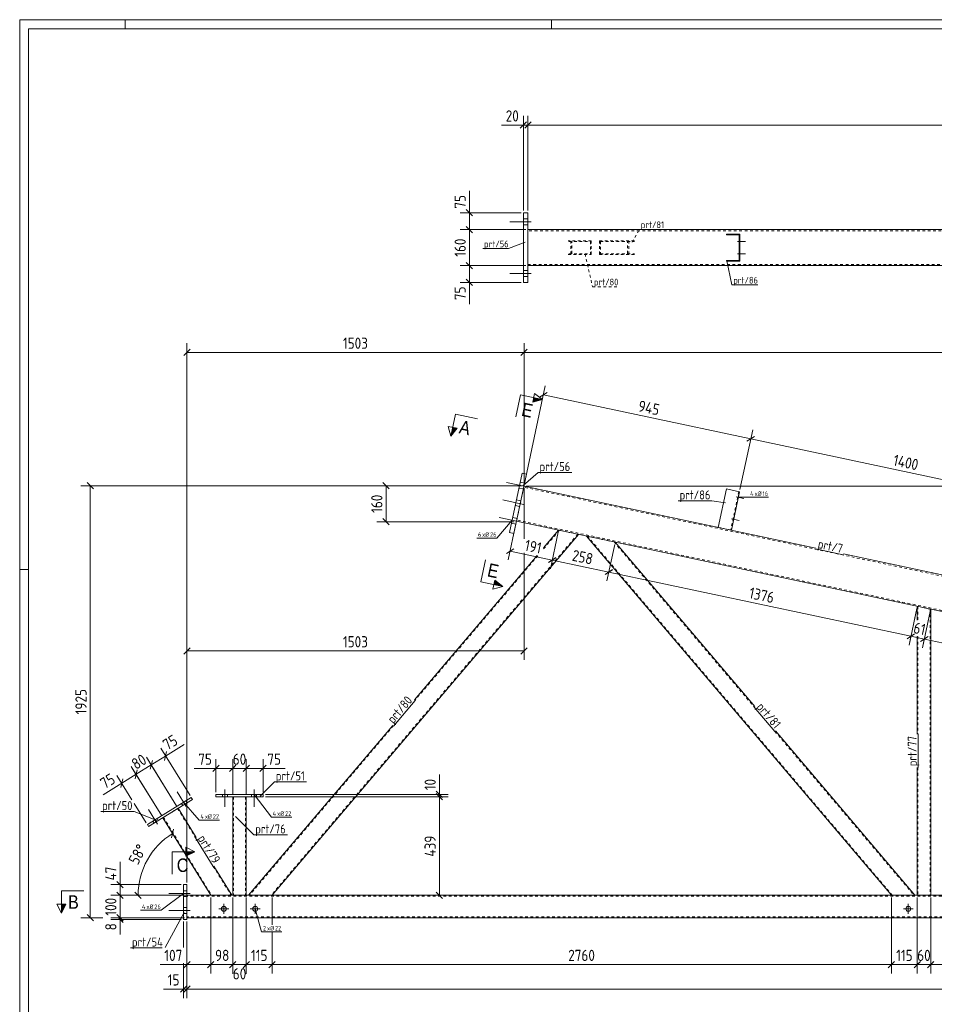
# Model space of a CAD drawing. Header units: millimetres. Extents: x 1 to 1188, y 1 to 840.
# Tile 2 of 7: x 1 to 409, y 401 to 840. Entities that reach past the tile are written whole.
import ezdxf

# ---------------------------------------------------------------- set-up
doc = ezdxf.new("R2010")
doc.units = ezdxf.units.MM
doc.header["$LTSCALE"] = 0.6
doc.linetypes.add('XKITLINE00', pattern=[0])
doc.linetypes.add('XKITLINE02', pattern=[4, 2, -2])
for name, color, linetype, lineweight in [('Bolt', 7, 'Continuous', 0), ('BoltMark', 3, 'Continuous', 0), ('DrawingSheet', 5, 'Continuous', 0), ('Part', 2, 'Continuous', 0), ('PartMark', 3, 'Continuous', 0), ('Section', 6, 'Continuous', 0), ('Z-DIMENSIONS', 1, 'Continuous', 0)]:
    doc.layers.add(name, color=color, linetype=linetype, lineweight=lineweight)
doc.styles.add('ARIAL', font='ARIAL.TTF')
doc.styles.add('ISOCPEUR', font='ISOCPEUR.TTF')

msp = doc.modelspace()

# ---------------------------------------------------------------- hatches: boundary and pattern name
at = {"layer": 'Section'}
for points in [[(230.02, 671.56), (233.94, 670.73), (229.61, 669.61)], [(195.9, 657.97), (193.12, 654.47), (193.95, 658.38)], [(212.74, 590.24), (216.24, 587.45), (212.32, 588.29)], [(75, 469.27), (79, 469.27), (75, 467.27)], [(21.57, 445.87), (19.57, 441.87), (19.57, 445.87)]]:
    msp.add_hatch(color=6, dxfattribs=at).paths.add_polyline_path(points, flags=17)

# ---------------------------------------------------------------- linework, layer by layer
at = {"layer": 'Bolt', "color": 4, "linetype": 'XKITLINE00', "lineweight": 0}
for p, q in [((227.49, 751.25), (225.49, 751.25)), ((227.49, 751.25), (225.49, 751.25)), ((227.49, 751.25), (225.49, 751.25)), ((228.99, 749.95), (219.49, 749.95)), ((228.99, 749.95), (219.49, 749.95)), ((228.99, 749.95), (219.49, 749.95)), ((227.49, 748.65), (225.49, 748.65)), ((227.49, 748.65), (225.49, 748.65)), ((227.49, 748.65), (225.49, 748.65)), ((321.66, 742), (321.96, 742)), ((321.66, 742), (321.96, 742)), ((320.91, 741.2), (324.46, 741.2)), ((320.91, 741.2), (324.46, 741.2)), ((321.66, 740.4), (321.96, 740.4)), ((321.66, 740.4), (321.96, 740.4)), ((320.91, 735.7), (324.46, 735.7)), ((320.91, 735.7), (324.46, 735.7)), ((321.66, 736.5), (321.96, 736.5)), ((321.66, 736.5), (321.96, 736.5)), ((321.66, 734.9), (321.96, 734.9)), ((321.66, 734.9), (321.96, 734.9)), ((227.49, 728.25), (225.49, 728.25)), ((227.49, 728.25), (225.49, 728.25)), ((227.49, 728.25), (225.49, 728.25)), ((228.99, 726.95), (219.49, 726.95)), ((228.99, 726.95), (219.49, 726.95)), ((228.99, 726.95), (219.49, 726.95)), ((227.49, 725.65), (225.49, 725.65)), ((227.49, 725.65), (225.49, 725.65)), ((227.49, 725.65), (225.49, 725.65)), ((227.21, 631.89), (217.92, 633.86)), ((227.21, 631.89), (217.92, 633.86)), ((226.02, 633.47), (224.06, 633.89)), ((226.02, 633.47), (224.06, 633.89)), ((225.48, 630.93), (223.52, 631.34)), ((225.48, 630.93), (223.52, 631.34)), ((320.24, 627.44), (323.71, 626.7)), ((320.24, 627.44), (323.71, 626.7)), ((321.14, 628.07), (321.43, 628.01)), ((321.14, 628.07), (321.43, 628.01)), ((225.55, 624.06), (216.26, 626.04)), ((225.55, 624.06), (216.26, 626.04)), ((223.81, 623.1), (221.86, 623.52)), ((223.81, 623.1), (221.86, 623.52)), ((224.35, 625.65), (222.4, 626.06)), ((224.35, 625.65), (222.4, 626.06)), ((320.8, 626.5), (321.1, 626.44)), ((320.8, 626.5), (321.1, 626.44)), ((223.89, 616.24), (214.6, 618.21)), ((223.89, 616.24), (214.6, 618.21)), ((222.15, 615.28), (220.19, 615.69)), ((222.15, 615.28), (220.19, 615.69)), ((222.69, 617.82), (220.74, 618.24)), ((222.69, 617.82), (220.74, 618.24)), ((318.16, 617.66), (321.63, 616.92)), ((318.16, 617.66), (321.63, 616.92)), ((318.73, 616.72), (319.02, 616.66)), ((318.73, 616.72), (319.02, 616.66)), ((319.06, 618.29), (319.35, 618.23)), ((319.06, 618.29), (319.35, 618.23)), ((75.24, 489.43), (71.16, 496.02)), ((75.24, 489.43), (71.16, 496.02)), ((92.47, 497.06), (92.47, 489.31)), ((92.47, 497.06), (92.47, 489.31)), ((105.47, 497.06), (105.47, 489.31)), ((105.47, 497.06), (105.47, 489.31)), ((75.51, 491.07), (74.99, 491.92)), ((75.51, 491.07), (74.99, 491.92)), ((91.37, 494.81), (91.37, 493.81)), ((91.37, 494.81), (91.37, 493.81)), ((93.57, 494.81), (93.57, 493.81)), ((93.57, 494.81), (93.57, 493.81)), ((104.37, 494.81), (104.37, 493.81)), ((104.37, 494.81), (104.37, 493.81)), ((106.57, 494.81), (106.57, 493.81)), ((106.57, 494.81), (106.57, 493.81)), ((62.48, 481.54), (58.4, 488.13)), ((62.48, 481.54), (58.4, 488.13)), ((73.64, 489.91), (73.12, 490.76)), ((73.64, 489.91), (73.12, 490.76)), ((60.89, 482.02), (60.36, 482.87)), ((60.89, 482.02), (60.36, 482.87)), ((62.76, 483.18), (62.23, 484.03)), ((62.76, 483.18), (62.23, 484.03)), ((75.5, 451.92), (74, 451.92)), ((75.5, 451.92), (74, 451.92)), ((77, 450.62), (67.5, 450.62)), ((77, 450.62), (67.5, 450.62)), ((75.5, 449.32), (74, 449.32)), ((75.5, 449.32), (74, 449.32)), ((77, 443.12), (67.5, 443.12)), ((77, 443.12), (67.5, 443.12)), ((75.5, 444.42), (74, 444.42)), ((75.5, 444.42), (74, 444.42)), ((89.78, 443.87), (94.18, 443.87)), ((91.98, 441.67), (91.98, 446.07)), ((103.78, 443.87), (108.18, 443.87)), ((105.98, 441.67), (105.98, 446.07)), ((394.78, 443.87), (399.18, 443.87)), ((396.98, 441.67), (396.98, 446.07)), ((75.5, 441.82), (74, 441.82)), ((75.5, 441.82), (74, 441.82))]:
    msp.add_line(p, q, dxfattribs=at)
for centre in [(91.98, 443.87), (105.98, 443.87), (396.98, 443.87)]:
    msp.add_circle(centre, 1.1, dxfattribs=at)
at = {"layer": 'BoltMark', "color": 4, "linetype": 'XKITLINE00', "lineweight": 0}
for p, q in [((321.22, 627.23), (325.91, 627.23)), ((325.91, 627.23), (334.67, 627.23)), ((220.47, 616.96), (213.59, 609)), ((204.65, 609), (213.59, 609)), ((105.47, 494.81), (113.14, 484.66)), ((74.05, 491.34), (80.93, 483.38)), ((80.93, 483.38), (90.04, 483.38)), ((113.14, 484.66), (122.24, 484.66)), ((74, 450.62), (64, 443.18)), ((54.89, 443.18), (64, 443.18)), ((105.98, 443.87), (108.82, 433.58)), ((108.82, 433.58), (117.75, 433.58))]:
    msp.add_line(p, q, dxfattribs=at)
at = {"layer": 'DrawingSheet', "color": 2, "linetype": 'XKITLINE00', "lineweight": 0}
for p, q in [((1188, 840), (1, 840)), ((1, 840), (1, 1)), ((48, 836), (48, 840)), ((238, 836), (238, 840)), ((5, 595), (1, 595))]:
    msp.add_line(p, q, dxfattribs=at)
at = {"layer": 'DrawingSheet', "color": 3, "linetype": 'XKITLINE00', "lineweight": 0}
for p, q in [((1184, 836), (5, 836)), ((5, 836), (5, 5))]:
    msp.add_line(p, q, dxfattribs=at)
at = {"layer": 'Part', "color": 2, "linetype": 'XKITLINE00', "lineweight": 0}
for p, q in [((227.49, 753.95), (225.49, 753.95)), ((225.49, 753.95), (225.49, 722.95)), ((227.49, 722.95), (227.49, 753.95)), ((227.49, 746.45), (1031.28, 746.45)), ((315.96, 744.15), (315.96, 744.45)), ((315.96, 744.45), (321.96, 744.45)), ((321.66, 744.15), (315.96, 744.15)), ((321.66, 732.75), (321.66, 744.15)), ((321.96, 744.45), (321.96, 732.45)), ((315.96, 732.45), (315.96, 732.75)), ((315.96, 732.75), (321.66, 732.75)), ((227.49, 730.45), (1031.28, 730.45)), ((321.96, 732.45), (315.96, 732.45)), ((225.49, 722.95), (227.49, 722.95)), ((219.3, 611.5), (224.93, 638)), ((221.26, 611.08), (226.89, 637.58)), ((224.93, 638), (226.89, 637.58)), ((355.79, 604.56), (225.75, 632.2)), ((315.92, 630.92), (312.28, 613.81)), ((321.78, 629.67), (315.92, 630.92)), ((318.15, 612.56), (321.78, 629.67)), ((971.32, 457.37), (222.42, 616.55)), ((250.03, 610.68), (113.47, 449.87)), ((221.26, 611.08), (219.3, 611.5)), ((234.44, 604.67), (241.14, 612.57)), ((389.48, 449.87), (253.55, 609.93)), ((328.55, 533.98), (266.35, 607.21)), ((176.9, 536.92), (231.54, 601.26)), ((974.65, 473.02), (368.06, 601.95)), ((400.97, 578.6), (400.97, 572.46)), ((406.97, 577.32), (406.97, 449.87)), ((400.97, 565.31), (400.97, 521.71)), ((102.97, 449.87), (167.22, 525.52)), ((399.97, 449.87), (337.78, 523.11)), ((400.97, 506.76), (400.97, 449.87)), ((57.89, 481.35), (77.46, 493.44)), ((77.98, 492.59), (58.42, 480.5)), ((77.46, 493.44), (77.98, 492.59)), ((109.47, 494.81), (88.47, 494.81)), ((88.47, 494.81), (88.47, 493.81)), ((88.47, 493.81), (109.47, 493.81)), ((95.97, 493.81), (95.97, 449.87)), ((101.97, 493.81), (101.97, 449.87)), ((109.47, 493.81), (109.47, 494.81)), ((71.6, 488.65), (79.66, 475.62)), ((86.18, 449.87), (64.8, 484.44)), ((58.42, 480.5), (57.89, 481.35)), ((87.52, 462.9), (95.58, 449.87)), ((74, 454.62), (74, 439.12)), ((75.5, 454.62), (74, 454.62)), ((75.5, 439.12), (75.5, 454.62)), ((522.26, 449.87), (75.5, 449.87)), ((74, 439.12), (75.5, 439.12)), ((995.47, 439.87), (75.5, 439.87))]:
    msp.add_line(p, q, dxfattribs=at)
at = {"layer": 'Part', "color": 7, "linetype": 'XKITLINE02', "lineweight": 0}
for p, q in [((227.49, 746.45), (227.49, 730.45)), ((1030.88, 745.95), (227.49, 745.95)), ((255.72, 741.45), (245.35, 741.45)), ((246.63, 735.45), (246.63, 741.45)), ((255.72, 735.45), (255.72, 741.45)), ((259.31, 741.45), (275.5, 741.45)), ((259.31, 741.45), (259.31, 735.45)), ((272.41, 735.45), (272.41, 741.45)), ((245.69, 741.15), (255.38, 741.15)), ((246.98, 735.75), (246.98, 741.15)), ((255.38, 741.15), (255.38, 735.75)), ((259.8, 741.15), (275.01, 741.15)), ((259.8, 741.15), (259.8, 735.75)), ((271.91, 735.75), (271.91, 741.15)), ((245.35, 735.45), (255.72, 735.45)), ((245.69, 735.75), (255.38, 735.75)), ((259.31, 735.45), (275.5, 735.45)), ((259.8, 735.75), (275.01, 735.75)), ((227.49, 730.95), (1030.88, 730.95)), ((225.75, 632.2), (222.42, 616.55)), ((1011.47, 464.68), (225.64, 631.71)), ((321.49, 629.73), (317.85, 612.61)), ((996.47, 452.54), (222.53, 617.04)), ((249.7, 610.75), (113.07, 449.87)), ((241.48, 612.5), (234.31, 604.05)), ((241.14, 612.57), (250.03, 610.68)), ((266.35, 607.21), (253.55, 609.93)), ((389.87, 449.87), (254.03, 609.83)), ((312.28, 613.81), (312.28, 613.8)), ((312.28, 613.8), (312.28, 613.81)), ((312.28, 613.8), (312.28, 613.81)), ((312.28, 613.81), (312.28, 613.8)), ((312.28, 613.8), (318.15, 612.55)), ((318.15, 612.55), (318.15, 612.56)), ((318.15, 612.56), (318.15, 612.55)), ((265.87, 607.31), (328.32, 533.78)), ((231.88, 601.19), (177.13, 536.72)), ((406.97, 577.32), (400.97, 578.6)), ((401.27, 578.53), (401.27, 572.4)), ((406.67, 577.39), (406.67, 449.87)), ((401.27, 565.24), (401.27, 521.71)), ((167.45, 525.33), (103.37, 449.87)), ((337.55, 522.91), (399.58, 449.87)), ((401.27, 506.76), (401.27, 449.87)), ((101.97, 493.81), (95.97, 493.81)), ((96.27, 493.81), (96.27, 449.87)), ((101.67, 493.81), (101.67, 449.87)), ((64.8, 484.44), (71.6, 488.65)), ((71.35, 488.49), (79.41, 475.46)), ((65.05, 484.6), (86.53, 449.87)), ((87.27, 462.74), (95.23, 449.87)), ((75.5, 439.87), (75.5, 449.87)), ((522.26, 449.47), (75.5, 449.47)), ((95.58, 449.87), (86.18, 449.87)), ((101.97, 449.87), (95.97, 449.87)), ((113.47, 449.87), (102.97, 449.87)), ((399.97, 449.87), (389.48, 449.87)), ((406.97, 449.87), (400.97, 449.87)), ((995.47, 440.27), (75.5, 440.27))]:
    msp.add_line(p, q, dxfattribs=at)
at = {"layer": 'PartMark', "color": 7, "linetype": 'XKITLINE02', "lineweight": 0}
for p, q in [((273.95, 740.91), (277.19, 746.52)), ((277.19, 746.52), (288.19, 746.52)), ((252.94, 735.65), (256.3, 720.99)), ((256.3, 720.99), (267.82, 720.99))]:
    msp.add_line(p, q, dxfattribs=at)
at = {"layer": 'PartMark', "color": 7, "linetype": 'XKITLINE00', "lineweight": 0}
for p, q in [((207.36, 737.99), (218.88, 737.99)), ((226.24, 740.81), (218.88, 737.99)), ((316.07, 732.63), (318.4, 721.83)), ((318.4, 721.83), (329.91, 721.83)), ((225.3, 632.41), (232.06, 638.3)), ((232.06, 638.3), (247.01, 638.3)), ((294.46, 625.66), (309.41, 625.66)), ((315.47, 624.76), (309.41, 625.66)), ((355.71, 604.17), (367.97, 601.56)), ((167.52, 525.26), (177.2, 536.66)), ((328.24, 533.72), (337.47, 522.85)), ((401.37, 506.76), (401.37, 521.71)), ((108.11, 494.04), (114.55, 500.48)), ((114.55, 500.48), (128.82, 500.48)), ((37.11, 487.24), (52.06, 487.24)), ((62.1, 483.22), (52.06, 487.24)), ((97.2, 484.99), (105.37, 476.83)), ((79.32, 475.41), (87.18, 462.69)), ((105.37, 476.83), (120.32, 476.83)), ((74.33, 442.25), (65.8, 426.6)), ((50.42, 426.44), (64.46, 426.44))]:
    msp.add_line(p, q, dxfattribs=at)
at = {"layer": 'Section', "color": 6, "linetype": 'XKITLINE00', "lineweight": 0}
for p, q in [((224.16, 672.81), (222.08, 663.03)), ((224.16, 672.81), (233.94, 670.73)), ((229.61, 669.61), (230.44, 673.52)), ((230.44, 673.52), (233.94, 670.73)), ((233.94, 670.73), (229.61, 669.61)), ((195.2, 664.25), (193.12, 654.47)), ((195.2, 664.25), (204.98, 662.17)), ((193.12, 654.47), (191.99, 658.8)), ((195.9, 657.97), (191.99, 658.8)), ((193.12, 654.47), (195.9, 657.97)), ((206.46, 589.53), (208.53, 599.32)), ((206.46, 589.53), (216.24, 587.45)), ((212.74, 590.24), (211.91, 586.33)), ((216.24, 587.45), (212.74, 590.24)), ((216.24, 587.45), (211.91, 586.33)), ((75, 467.27), (75, 471.27)), ((75, 471.27), (79, 469.27)), ((69, 469.27), (69, 459.27)), ((69, 469.27), (79, 469.27)), ((79, 469.27), (75, 467.27)), ((19.57, 451.87), (29.57, 451.87)), ((19.57, 451.87), (19.57, 441.87)), ((19.57, 441.87), (17.57, 445.87)), ((21.57, 445.87), (17.57, 445.87)), ((19.57, 441.87), (21.57, 445.87))]:
    msp.add_line(p, q, dxfattribs=at)
at = {"layer": 'Z-DIMENSIONS', "color": 7, "linetype": 'XKITLINE00', "lineweight": 0}
for p, q in [((226.91, 794.44), (224.08, 791.61)), ((225.49, 754.95), (225.49, 797.12)), ((228.91, 794.44), (226.08, 791.61)), ((228.91, 794.44), (226.08, 791.61)), ((227.49, 754.95), (227.49, 797.12)), ((227.49, 754.95), (227.49, 797.12)), ((225.49, 793.02), (215.73, 793.02)), ((225.49, 793.02), (215.73, 793.02)), ((225.49, 793.02), (227.49, 793.02)), ((227.49, 793.02), (1031.28, 793.02)), ((201.39, 753.95), (201.39, 763.72)), ((201.39, 753.95), (201.39, 763.72)), ((199.97, 755.37), (202.8, 752.54)), ((224.49, 753.95), (197.29, 753.95)), ((201.39, 746.45), (201.39, 753.95)), ((226.49, 746.45), (197.29, 746.45)), ((226.49, 746.45), (197.29, 746.45)), ((199.97, 747.87), (202.8, 745.04)), ((199.97, 747.87), (202.8, 745.04)), ((201.39, 730.45), (201.39, 746.45)), ((226.49, 730.45), (197.29, 730.45)), ((226.49, 730.45), (197.29, 730.45)), ((199.97, 731.87), (202.8, 729.04)), ((199.97, 731.87), (202.8, 729.04)), ((201.39, 722.95), (201.39, 730.45)), ((199.97, 724.37), (202.8, 721.54)), ((224.49, 722.95), (197.29, 722.95)), ((201.39, 722.95), (201.39, 713.19)), ((201.39, 722.95), (201.39, 713.19)), ((76.92, 693.16), (74.09, 690.34)), ((75.5, 455.62), (75.5, 695.85)), ((227.19, 693.16), (224.36, 690.34)), ((227.19, 693.16), (224.36, 690.34)), ((225.78, 633.33), (225.78, 695.85)), ((225.78, 633.33), (225.78, 695.85)), ((75.5, 691.75), (225.78, 691.75)), ((225.78, 691.75), (1011.97, 691.75)), ((225.98, 633.31), (235.24, 676.87)), ((236.07, 673.95), (232.71, 671.78)), ((234.39, 672.86), (326.79, 653.22)), ((321.99, 630.65), (327.64, 657.24)), ((321.99, 630.65), (327.64, 657.24)), ((328.47, 654.31), (325.11, 652.14)), ((328.47, 654.31), (325.11, 652.14)), ((326.79, 653.22), (463.73, 624.12)), ((224.78, 632.33), (28.32, 632.33)), ((31.01, 633.74), (33.83, 630.92)), ((32.42, 439.87), (32.42, 632.33)), ((224.78, 632.33), (160.16, 632.33)), ((162.84, 633.74), (165.67, 630.92)), ((164.26, 616.33), (164.26, 632.33)), ((226.75, 632.2), (1137.73, 632.2)), ((225.78, 631.33), (225.78, 608.67)), ((221.37, 616.33), (160.16, 616.33)), ((162.84, 617.74), (165.67, 614.92)), ((222.17, 615.35), (218.75, 599.28)), ((240.94, 611.59), (237.47, 595.31)), ((240.94, 611.59), (237.47, 595.3)), ((266.14, 606.23), (262.68, 589.96)), ((266.14, 606.23), (262.68, 589.95)), ((221.26, 604.28), (217.91, 602.1)), ((219.58, 603.19), (238.31, 599.21)), ((225.78, 602.49), (225.78, 554.74)), ((239.98, 600.31), (236.63, 598.13)), ((239.98, 600.3), (236.63, 598.13)), ((238.31, 599.22), (263.52, 593.86)), ((265.19, 594.96), (261.84, 592.78)), ((265.19, 594.95), (261.84, 592.77)), ((263.52, 593.87), (398.14, 565.26)), ((400.77, 577.62), (397.31, 561.38)), ((400.77, 577.62), (399.73, 572.73)), ((406.77, 576.34), (403.31, 560.11)), ((406.77, 576.34), (405.73, 571.45)), ((399.82, 566.38), (396.47, 564.2)), ((75.5, 455.62), (75.5, 562.84)), ((398.89, 565.75), (396.46, 564.17)), ((398.27, 565.88), (397.31, 561.34)), ((398.15, 565.29), (404.15, 564.02)), ((405.82, 565.11), (402.47, 562.93)), ((405.82, 565.11), (402.47, 562.93)), ((404.27, 564.6), (403.31, 560.11)), ((404.15, 564.02), (539.81, 535.18)), ((76.92, 560.16), (74.09, 557.33)), ((75.5, 558.74), (225.78, 558.74)), ((227.19, 560.16), (224.36, 557.33)), ((76.93, 494.29), (63.87, 515.41)), ((66.49, 513.87), (65.57, 509.98)), ((66.03, 511.92), (74.33, 517.06)), ((66.03, 511.92), (74.33, 517.06)), ((59.33, 508.49), (57.49, 511.47)), ((71.08, 489.5), (57.49, 511.47)), ((60.11, 509.93), (59.19, 506.03)), ((60.11, 509.93), (59.19, 506.03)), ((59.65, 507.98), (66.03, 511.92)), ((88.47, 495.81), (88.47, 510.52)), ((95.97, 494.81), (95.97, 510.52)), ((101.97, 494.81), (101.97, 510.52)), ((109.47, 495.81), (109.47, 510.52)), ((64.27, 485.29), (50.69, 507.26)), ((52.53, 504.28), (50.69, 507.26)), ((53.3, 505.72), (52.39, 501.82)), ((53.04, 504.6), (52.39, 501.82)), ((52.84, 503.77), (59.65, 507.98)), ((71.08, 489.5), (59.33, 508.49)), ((88.47, 506.42), (78.71, 506.42)), ((88.47, 506.42), (78.71, 506.42)), ((89.89, 507.83), (87.06, 505)), ((88.47, 506.42), (95.97, 506.42)), ((97.39, 507.83), (94.56, 505)), ((96.57, 507.02), (94.56, 505)), ((95.97, 494.81), (95.97, 507.02)), ((95.97, 506.42), (101.97, 506.42)), ((103.39, 507.83), (100.56, 505)), ((102.57, 507.02), (100.56, 505)), ((101.97, 494.81), (101.97, 507.02)), ((101.97, 506.42), (109.47, 506.42)), ((103.39, 507.83), (102.98, 507.43)), ((110.89, 507.83), (108.06, 505)), ((109.47, 506.42), (119.24, 506.42)), ((109.47, 506.42), (119.24, 506.42)), ((51.03, 492.44), (44.31, 503.31)), ((46.92, 501.77), (46.01, 497.88)), ((46.47, 499.83), (52.84, 503.77)), ((64.27, 485.29), (52.53, 504.28)), ((188.01, 494.81), (188.01, 503.72)), ((188.01, 494.81), (188.01, 503.72)), ((46.47, 499.83), (38.16, 494.69)), ((46.47, 499.83), (38.16, 494.69)), ((186.59, 496.23), (189.42, 493.4)), ((110.47, 494.81), (192.01, 494.81)), ((110.47, 493.81), (192.01, 493.81)), ((110.47, 493.81), (192.01, 493.81)), ((186.59, 495.23), (189.42, 492.4)), ((186.59, 495.23), (189.42, 492.4)), ((188.01, 493.81), (188.01, 494.81)), ((188.01, 449.87), (188.01, 493.81)), ((57.37, 482.2), (52.06, 490.78)), ((69.6, 479.37), (68.68, 475.47)), ((69.14, 477.42), (86.18, 449.87)), ((45.71, 454.62), (45.71, 464.82)), ((45.71, 454.62), (45.71, 464.82)), ((73, 454.62), (41.61, 454.62)), ((44.29, 456.03), (47.12, 453.21)), ((45.71, 449.87), (45.71, 454.62)), ((74.5, 449.87), (41.61, 449.87)), ((44.29, 451.28), (47.12, 448.46)), ((44.29, 451.28), (47.12, 448.46)), ((74.5, 449.87), (45.11, 449.87)), ((45.71, 439.87), (45.71, 449.87)), ((52.37, 451.28), (55.2, 448.46)), ((85.18, 449.87), (53.79, 449.87)), ((53.79, 449.87), (86.18, 449.87)), ((86.18, 448.87), (86.18, 415)), ((86.18, 448.87), (86.18, 415)), ((95.97, 448.87), (95.97, 414.9)), ((95.97, 448.87), (95.97, 418.4)), ((101.97, 448.87), (101.97, 418.4)), ((101.97, 448.87), (101.97, 414.9)), ((113.47, 448.87), (113.47, 436.78)), ((113.47, 448.87), (113.47, 436.78)), ((162.44, 449.87), (192.01, 449.87)), ((186.59, 451.28), (189.42, 448.46)), ((389.48, 448.87), (389.48, 415)), ((389.48, 448.87), (389.48, 415)), ((400.97, 448.87), (400.97, 415)), ((400.97, 448.87), (400.97, 426.6)), ((406.97, 448.87), (406.97, 426.6)), ((406.97, 448.87), (406.97, 415)), ((38.11, 439.87), (28.32, 439.87)), ((31.01, 441.28), (33.83, 438.46)), ((74.5, 439.87), (41.61, 439.87)), ((73, 439.12), (41.61, 439.12)), ((44.29, 441.28), (47.12, 438.46)), ((45.04, 439.79), (47.12, 437.71)), ((45.11, 440.47), (47.12, 438.46)), ((74.5, 439.87), (45.11, 439.87)), ((74.5, 439.87), (45.11, 439.87)), ((45.71, 439.12), (45.71, 439.87)), ((45.71, 439.12), (45.71, 432.36)), ((45.71, 439.12), (45.71, 432.36)), ((74, 438.12), (74, 426.6)), ((75.5, 438.12), (75.5, 415)), ((75.5, 438.12), (75.5, 404.07)), ((75.5, 438.12), (75.5, 404.07)), ((113.47, 433.58), (113.47, 415)), ((113.47, 433.58), (113.47, 415)), ((75.5, 419), (63.59, 419)), ((75.5, 419), (63.59, 419)), ((74, 419.6), (74, 404.07)), ((76.92, 420.41), (74.09, 417.58)), ((75.5, 419), (86.18, 419)), ((87.59, 420.41), (84.76, 417.58)), ((87.07, 419.89), (84.76, 417.58)), ((86.18, 419), (95.97, 419)), ((97.39, 420.41), (94.56, 417.58)), ((94.97, 417.99), (94.56, 417.58)), ((97.39, 420.41), (95.37, 418.4)), ((95.97, 419), (101.97, 419)), ((103.07, 420.09), (100.56, 417.58)), ((103.39, 420.41), (101.37, 418.4)), ((101.97, 419), (113.47, 419)), ((114.88, 420.41), (112.05, 417.58)), ((114.88, 420.41), (112.05, 417.58)), ((113.47, 419), (389.48, 419)), ((390.89, 420.41), (388.06, 417.58)), ((390.57, 420.09), (388.06, 417.58)), ((389.48, 419), (400.97, 419)), ((402.39, 420.41), (399.56, 417.58)), ((401.57, 419.6), (399.56, 417.58)), ((400.97, 419.6), (400.97, 415)), ((400.97, 419), (406.97, 419)), ((408.39, 420.41), (405.56, 417.58)), ((407.57, 419.6), (405.56, 417.58)), ((406.97, 419.6), (406.97, 415)), ((406.97, 419), (422.48, 419)), ((408.39, 420.41), (407.98, 420.01)), ((74, 408.07), (65.1, 408.07)), ((74, 408.07), (65.1, 408.07)), ((75.42, 409.49), (72.59, 406.66)), ((74, 408.07), (75.5, 408.07)), ((76.92, 409.49), (74.09, 406.66)), ((76.92, 409.49), (74.09, 406.66)), ((75.5, 408.07), (1011.94, 408.07))]:
    msp.add_line(p, q, dxfattribs=at)
msp.add_arc((86.18, 449.87), 32.39, 121.7336, 180, dxfattribs=at)
at = {"layer": 'Z-DIMENSIONS', "color": 3}
for p in [(225.49, 793.02), (227.49, 793.02), (227.49, 793.02), (201.39, 753.95), (201.39, 746.45), (201.39, 746.45), (201.39, 730.45), (201.39, 730.45), (201.39, 722.95), (75.5, 691.75), (225.78, 691.75), (225.78, 691.75), (234.39, 672.86), (326.79, 653.22), (326.79, 653.22), (32.42, 632.33), (164.26, 632.33), (164.26, 616.33), (219.58, 603.19), (238.31, 599.22), (238.31, 599.21), (263.52, 593.87), (263.52, 593.86), (398.14, 565.26), (398.15, 565.29), (404.15, 564.02), (404.15, 564.02), (75.5, 558.74), (225.78, 558.74), (66.03, 511.92), (59.65, 507.98), (59.65, 507.98), (88.47, 506.42), (95.97, 506.42), (95.97, 506.42), (101.97, 506.42), (101.97, 506.42), (109.47, 506.42), (52.84, 503.77), (52.84, 503.77), (46.47, 499.83), (188.01, 494.81), (188.01, 493.81), (188.01, 493.81), (45.71, 454.62), (45.71, 449.87), (45.71, 449.87), (188.01, 449.87), (32.42, 439.87), (45.71, 439.87), (45.71, 439.87), (45.71, 439.12), (75.5, 419), (86.18, 419), (86.18, 419), (95.97, 419), (95.97, 419), (101.97, 419), (101.97, 419), (113.47, 419), (113.47, 419), (389.48, 419), (389.48, 419), (400.97, 419), (400.97, 419), (406.97, 419), (406.97, 419), (74, 408.07), (75.5, 408.07), (75.5, 408.07)]:
    msp.add_point(p, dxfattribs=at)
at = {"layer": 'Z-DIMENSIONS', "color": 7}
for p in [(69.14, 477.42), (53.79, 449.87)]:
    msp.add_point(p, dxfattribs=at)

# ---------------------------------------------------------------- texts
at = {"layer": 'BoltMark', "color": 4, "style": 'ISOCPEUR', "width": 0.85}
for s, p in [('4', (326.51, 627.83)), ('xØ', (328.49, 627.83)), ('16', (332.01, 627.83)), ('6', (205.25, 609.6)), ('xØ', (207.06, 609.6)), ('26', (210.58, 609.6)), ('4', (113.74, 485.26)), ('xØ', (115.72, 485.26)), ('22', (119.24, 485.26)), ('4', (81.53, 483.98)), ('xØ', (83.51, 483.98)), ('22', (87.03, 483.98)), ('4', (55.49, 443.78)), ('xØ', (57.47, 443.78)), ('26', (60.99, 443.78)), ('2', (109.42, 434.18)), ('xØ', (111.22, 434.18)), ('22', (114.74, 434.18))]:
    msp.add_text(s, height=2, dxfattribs=at).set_placement(p)
at = {"layer": 'PartMark', "color": 3, "style": 'ISOCPEUR', "width": 0.85}
for s, height, p in [('prt/81', 3, (277.79, 747.12)), ('prt/56', 3, (207.96, 738.59)), ('prt/80', 3, (256.9, 721.59)), ('prt/86', 3, (319, 722.43)), ('prt/56', 4, (232.66, 638.9)), ('prt/86', 4, (295.06, 626.26)), ('prt/51', 4, (115.15, 501.08)), ('prt/50', 4, (37.71, 487.84)), ('prt/76', 4, (105.97, 477.43)), ('prt/54', 4, (51.02, 427.04))]:
    msp.add_text(s, height=height, dxfattribs=at).set_placement(p)
for s, rotation, p in [('prt/7', -11.9977, (356.42, 604.63)), ('prt/80', 49.6583, (167.45, 526.11)), ('prt/81', -49.6583, (329.09, 533.65)), ('prt/77', 90.0002, (400.77, 507.36)), ('prt/79', -58.2641, (80.15, 475.21))]:
    msp.add_text(s, height=4, rotation=rotation, dxfattribs=at).set_placement(p)
at = {"layer": 'Section', "color": 6, "style": 'ARIAL', "width": 0.85}
for s, p in [('E', (224.24, 663.59)), ('A', (196.47, 655.8)), ('E', (209.04, 592.05))]:
    msp.add_text(s, height=6, rotation=-11.9977, dxfattribs=at).set_placement(p)
for s, p in [('C', (71, 460.27)), ('B', (22.57, 443.87))]:
    msp.add_text(s, height=6, dxfattribs=at).set_placement(p)
at = {"layer": 'Z-DIMENSIONS', "color": 3, "style": 'ISOCPEUR', "width": 0.85}
for s, p in [('20', (217.6, 794.62)), ('1503', (145.05, 693.35)), ('1503', (145.05, 560.34)), ('75', (80.58, 508.02)), ('60', (95.97, 508.02)), ('75', (111.35, 508.02)), ('107', (65.46, 420.6)), ('98', (88.07, 420.6)), ('115', (104.07, 420.6)), ('2760', (245.46, 420.6)), ('115', (391.57, 420.6)), ('60', (400.97, 420.6)), ('60', (95.97, 412.4)), ('15', (66.97, 409.67))]:
    msp.add_text(s, height=5, dxfattribs=at).set_placement(p)
for s, rotation, p in [('75', 90.0002, (199.79, 755.83)), ('160', 90.0002, (199.79, 734.37)), ('75', 90.0002, (199.79, 715.06)), ('945', -11.9977, (276.3, 665.59)), ('1400', -11.9977, (389.92, 641.44)), ('160', 90.0002, (162.66, 620.25)), ('191', -11.9977, (225.7, 603.53)), ('258', -11.9977, (246.83, 599.04)), ('1376', -11.9977, (325.7, 582.29)), ('61', -11.9977, (398.96, 566.76)), ('1925', 90.0002, (30.82, 530.51)), ('75', 31.7361, (66.78, 514.27)), ('80', 31.7361, (52.85, 505.65)), ('75', 31.7361, (38.91, 497.04)), ('10', 90.0002, (186.41, 496.69)), ('439', 90.0002, (186.41, 467.11)), ('58°', 60.8653, (53.61, 463.1)), ('47', 90.0002, (44.11, 456.5)), ('100', 90.0002, (44.11, 440.79)), ('8', 90.0002, (44.11, 434.24))]:
    msp.add_text(s, height=5, rotation=rotation, dxfattribs=at).set_placement(p)

doc.saveas('drawing.dxf')
